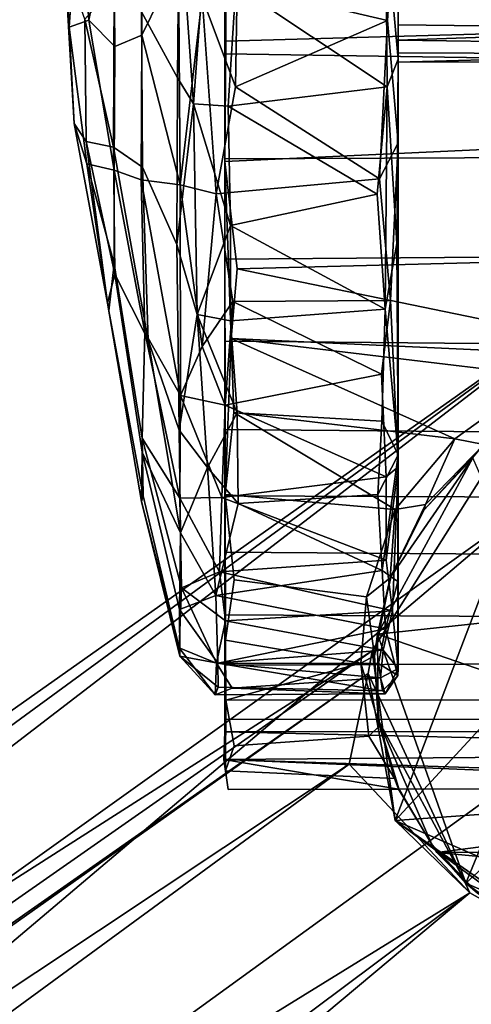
# Model space of a CAD drawing. Header units: millimetres. Extents: x -367 to 317, y -615 to 392.
# Tile 187 of 191: x 247 to 266, y 185 to 228. Entities that reach past the tile are written whole.
import ezdxf

# ---------------------------------------------------------------- set-up
doc = ezdxf.new("R2010")
doc.units = ezdxf.units.MM
doc.layers.add('Fbx_Root', color=7, linetype='Continuous', true_color=0x000000)
doc.styles.add('Default', font='arial.ttf')
doc.dimstyles.new('Default', dxfattribs={"dimscale": 10, "dimtxt": 2.5, "dimasz": 3, "dimexe": 1, "dimexo": 0.5, "dimgap": 0.8, "dimtad": 1, "dimtoh": 1, "dimzin": 1, "dimdsep": 46, "dimtxsty": 'Default', "dimcen": 2.5, "dimadec": 1, "dimazin": 1, "dimtfac": 1, "dimtdec": 4, "dimtix": 1, "dimtofl": 0, "dimtmove": 1, "dimatfit": 3, "dimfxl": 1, "dimtolj": 1, "dimtzin": 1, "dimarcsym": 0})

# ---------------------------------------------------------------- blocks, each defined once
blk = doc.blocks.new('*D1')
at = {"layer": 'Defpoints', "color": 0}
for p in [(-317.816, 295.28), (317.184, 295.28), (-317.816, -604.775)]:
    blk.add_point(p, dxfattribs=at)
at = {"layer": 'Fbx_Root', "color": 0, "lineweight": -2}
for p, q in [((-317.816, 290.28), (-317.816, -614.775)), ((317.184, 290.28), (317.184, -614.775)), ((287.184, -604.775), (-287.816, -604.775))]:
    blk.add_line(p, q, dxfattribs=at)
at = {"layer": 'Fbx_Root', "color": 0}
for points in [[(-287.816, -599.775), (-287.816, -609.775), (-317.816, -604.775)], [(287.184, -609.775), (287.184, -599.775), (317.184, -604.775)]]:
    blk.add_solid(points, dxfattribs=at)
at = {"layer": 'Fbx_Root', "color": 0, "insert": (-0.316, -584.012), "char_height": 25, "attachment_point": 5, "style": 'Default'}
blk.add_mtext('\\A1;635.00', dxfattribs=at)

msp = doc.modelspace()

# ---------------------------------------------------------------- linework, layer by layer
at = {"layer": 'Fbx_Root'}
for points in [[(263.182, 235.383, 0.911), (263.173, 248.308, 5.355), (263.171, 222.592, 1.771)], [(263.173, 248.308, 5.355), (263.173, 231.345, 27.982), (263.174, 208.348, 10.067), (263.171, 222.592, 1.771)], [(263.173, 238.247, 64.79), (262.634, 232.278, 66.121), (263.174, 226.278, 65.036)], [(263.173, 238.247, 64.79), (263.174, 226.278, 65.036), (263.173, 208.882, 56.769), (263.173, 232.485, 38.088)], [(250.674, 233.343, 15.8), (251.873, 235.988, 9.069), (251.911, 227.337, 8.948), (250.722, 226.829, 16.123)], [(251.911, 227.337, 8.948), (251.873, 235.988, 9.069), (253.52, 230.632, 1.819)], [(262.707, 227.973, 0.216), (262.665, 232.406, 0.096), (263.182, 235.383, 0.911)], [(262.707, 227.973, 0.216), (263.182, 235.383, 0.911), (263.171, 222.592, 1.771)], [(248.376, 233.194, 32.73), (249.131, 233.761, 23.947), (248.73, 227.687, 28.881)], [(249.131, 233.761, 23.947), (249.58, 227.99, 21.169), (248.73, 227.687, 28.881)], [(249.131, 233.761, 23.947), (250.674, 233.343, 15.8), (249.58, 227.99, 21.169)], [(248.376, 233.194, 32.73), (248.73, 227.687, 28.881), (248.944, 223.442, 33.494), (248.528, 230.496, 36.561)], [(250.722, 226.829, 16.123), (249.58, 227.99, 21.169), (250.674, 233.343, 15.8)], [(253.482, 225.453, 63.559), (253.557, 233.343, 64.44), (251.9, 228.36, 57.369)], [(253.557, 233.343, 64.44), (253.482, 225.453, 63.559), (254.192, 224.32, 64.631)], [(253.557, 233.343, 64.44), (254.192, 224.32, 64.631), (254.786, 232.456, 65.806)], [(254.786, 232.456, 65.806), (254.192, 224.32, 64.631), (255.708, 224.212, 65.351), (256.047, 229.5, 66.039)], [(255.607, 232.419, 70.162), (255.558, 231.177, 67.626), (255.558, 226.51, 67.274), (255.61, 227.067, 69.903)], [(255.607, 232.419, 70.162), (255.61, 227.067, 69.903), (293.747, 228.137, 70.013)], [(262.691, 225.056, 65.518), (262.634, 232.278, 66.121), (256.047, 229.5, 66.039)], [(262.665, 232.406, 0.096), (262.707, 227.973, 0.216), (256.096, 229.532, 0.079)], [(262.691, 225.056, 65.518), (263.174, 226.278, 65.036), (262.634, 232.278, 66.121)], [(263.173, 232.485, 38.088), (263.173, 208.882, 56.769), (263.173, 229.625, 37.918)], [(263.173, 228.996, 28.466), (263.174, 208.348, 10.067), (263.173, 231.345, 27.982)], [(294.139, 230.409, 67.62), (294.14, 225.92, 67.181), (255.558, 226.51, 67.274), (255.558, 231.177, 67.626)], [(248.528, 230.496, 36.561), (248.944, 223.442, 33.494), (249.473, 222.66, 40.782), (249.418, 228.036, 43.942)], [(253.52, 230.632, 1.819), (253.599, 220.753, 3.279), (251.911, 227.337, 8.948)], [(253.599, 220.753, 3.279), (253.52, 230.632, 1.819), (254.56, 228.99, 0.494)], [(286.525, 230.133, 28.053), (286.525, 227.914, 29.239), (263.173, 228.996, 28.466)], [(250.696, 229.499, 50.356), (249.418, 228.036, 43.942), (250.667, 222.413, 48.045)], [(250.667, 222.413, 48.045), (251.939, 221.534, 55.702), (251.9, 228.36, 57.369), (250.696, 229.499, 50.356)], [(254.56, 228.99, 0.494), (256.096, 229.532, 0.079), (256.036, 225.055, 0.652)], [(256.047, 229.5, 66.039), (255.708, 224.212, 65.351), (262.691, 225.056, 65.518)], [(256.036, 225.055, 0.652), (256.096, 229.532, 0.079), (262.707, 227.973, 0.216)], [(263.173, 229.625, 37.918), (263.173, 208.882, 56.769), (263.173, 227.789, 36.792)], [(263.173, 227.789, 36.792), (286.525, 227.506, 36.499), (286.525, 229.199, 37.747), (263.173, 229.625, 37.918)], [(253.599, 220.753, 3.279), (254.56, 228.99, 0.494), (255.186, 220.359, 1.95)], [(255.186, 220.359, 1.95), (254.56, 228.99, 0.494), (256.036, 225.055, 0.652)], [(263.173, 227.109, 30.142), (263.174, 208.348, 10.067), (263.173, 228.996, 28.466)], [(263.173, 227.109, 30.142), (263.173, 228.996, 28.466), (286.525, 227.914, 29.239)], [(253.482, 225.453, 63.559), (251.9, 228.36, 57.369), (251.939, 221.534, 55.702), (253.451, 218.134, 61.245)], [(249.58, 227.99, 21.169), (250.705, 221.396, 18.691), (249.501, 221.676, 26.164), (248.73, 227.687, 28.881)], [(249.473, 222.66, 40.782), (250.667, 222.413, 48.045), (249.418, 228.036, 43.942)], [(250.705, 221.396, 18.691), (249.58, 227.99, 21.169), (250.722, 226.829, 16.123)], [(255.61, 227.067, 69.903), (255.567, 221.772, 68.922), (294.102, 223.571, 69.348), (293.747, 228.137, 70.013)], [(262.707, 227.973, 0.216), (262.362, 221.014, 1.62), (256.036, 225.055, 0.652)], [(262.362, 221.014, 1.62), (262.707, 227.973, 0.216), (263.171, 222.592, 1.771)], [(286.525, 227.914, 29.239), (286.525, 226.794, 30.679), (263.173, 227.109, 30.142)], [(263.173, 227.789, 36.792), (263.173, 208.882, 56.769), (263.173, 226.55, 35.02)], [(263.173, 226.55, 35.02), (286.525, 226.45, 34.728), (286.525, 227.506, 36.499), (263.173, 227.789, 36.792)], [(248.73, 227.687, 28.881), (249.501, 221.676, 26.164), (248.944, 223.442, 33.494)], [(250.722, 226.829, 16.123), (251.911, 227.337, 8.948), (251.891, 220.97, 10.938), (250.705, 221.396, 18.691)], [(251.891, 220.97, 10.938), (251.911, 227.337, 8.948), (253.599, 220.753, 3.279)], [(255.61, 227.067, 69.903), (255.558, 226.51, 67.274), (255.557, 221.893, 66.341), (255.567, 221.772, 68.922)], [(263.173, 226.149, 32.481), (263.174, 208.348, 10.067), (263.173, 227.109, 30.142)], [(263.173, 226.149, 32.481), (263.173, 227.109, 30.142), (286.525, 226.794, 30.679)], [(294.14, 225.92, 67.181), (294.141, 222.054, 66.353), (255.557, 221.893, 66.341), (255.558, 226.51, 67.274)], [(286.525, 226.794, 30.679), (286.525, 226.2, 32.584), (263.173, 226.149, 32.481)], [(263.173, 226.55, 35.02), (263.173, 208.882, 56.769), (263.173, 226.149, 32.481)], [(263.173, 226.149, 32.481), (286.525, 226.2, 32.584), (286.525, 226.45, 34.728), (263.173, 226.55, 35.02)], [(262.691, 225.056, 65.518), (263.111, 218.175, 62.738), (263.174, 226.278, 65.036)], [(263.111, 218.175, 62.738), (263.173, 208.882, 56.769), (263.174, 226.278, 65.036)], [(263.173, 208.882, 56.769), (263.172, 199.48, 26.685), (263.174, 208.348, 10.067), (263.173, 226.149, 32.481)], [(253.482, 225.453, 63.559), (253.451, 218.134, 61.245), (254.192, 224.32, 64.631)], [(255.186, 220.359, 1.95), (256.036, 225.055, 0.652), (262.362, 221.014, 1.62)], [(262.251, 220.34, 64.213), (262.691, 225.056, 65.518), (255.708, 224.212, 65.351)], [(262.251, 220.34, 64.213), (262.608, 215.281, 62.01), (262.691, 225.056, 65.518)], [(262.691, 225.056, 65.518), (262.608, 215.281, 62.01), (263.111, 218.175, 62.738)], [(253.451, 218.134, 61.245), (254.347, 215.052, 61.239), (254.192, 224.32, 64.631)], [(254.192, 224.32, 64.631), (254.347, 215.052, 61.239), (255.811, 218.958, 63.689)], [(254.192, 224.32, 64.631), (255.811, 218.958, 63.689), (255.708, 224.212, 65.351)], [(255.708, 224.212, 65.351), (255.811, 218.958, 63.689), (262.251, 220.34, 64.213)], [(248.944, 223.442, 33.494), (250.41, 215.543, 36.686), (249.473, 222.66, 40.782)], [(248.944, 223.442, 33.494), (249.501, 221.676, 26.164), (250.463, 215.205, 29.821), (250.41, 215.543, 36.686)], [(255.567, 221.772, 68.922), (256.108, 217.059, 67.296), (294.128, 218.038, 67.728), (294.102, 223.571, 69.348)], [(250.41, 215.543, 36.686), (250.723, 216.829, 43.158), (249.473, 222.66, 40.782)], [(250.667, 222.413, 48.045), (249.473, 222.66, 40.782), (250.723, 216.829, 43.158)], [(262.845, 215.669, 4.041), (262.362, 221.014, 1.62), (263.171, 222.592, 1.771)], [(263.171, 222.592, 1.771), (263.174, 208.348, 10.067), (262.845, 215.669, 4.041)], [(251.939, 221.534, 55.702), (250.667, 222.413, 48.045), (252.186, 213.925, 52.172)], [(252.186, 213.925, 52.172), (250.667, 222.413, 48.045), (250.723, 216.829, 43.158)], [(255.557, 221.893, 66.341), (294.141, 222.054, 66.353), (294.14, 217.773, 64.863), (255.558, 217.475, 64.712)], [(255.557, 221.893, 66.341), (255.558, 217.475, 64.712), (255.567, 221.772, 68.922)], [(255.558, 217.475, 64.712), (255.559, 213.876, 62.92), (255.567, 221.772, 68.922)], [(255.583, 207.135, 61.195), (255.567, 221.772, 68.922), (255.559, 213.876, 62.92)], [(255.567, 221.772, 68.922), (255.583, 207.135, 61.195), (255.837, 213.992, 65.859)], [(255.567, 221.772, 68.922), (255.837, 213.992, 65.859), (256.108, 217.059, 67.296)], [(250.463, 215.205, 29.821), (249.501, 221.676, 26.164), (250.702, 217.276, 22.624)], [(250.702, 217.276, 22.624), (249.501, 221.676, 26.164), (250.705, 221.396, 18.691)], [(250.702, 217.276, 22.624), (250.705, 221.396, 18.691), (252.051, 214.274, 14.568), (251.934, 209.61, 21.36)], [(251.891, 220.97, 10.938), (252.051, 214.274, 14.568), (250.705, 221.396, 18.691)], [(253.451, 218.134, 61.245), (251.939, 221.534, 55.702), (252.186, 213.925, 52.172), (253.552, 209.959, 56.076)], [(251.891, 220.97, 10.938), (253.599, 220.753, 3.279), (253.617, 211.488, 8.355)], [(252.051, 214.274, 14.568), (251.891, 220.97, 10.938), (253.617, 211.488, 8.355)], [(262.362, 221.014, 1.62), (262.845, 215.669, 4.041), (255.907, 215.614, 3.973), (255.186, 220.359, 1.95)], [(253.599, 220.753, 3.279), (255.186, 220.359, 1.95), (254.559, 213.648, 5.8)], [(253.617, 211.488, 8.355), (253.599, 220.753, 3.279), (254.559, 213.648, 5.8)], [(254.559, 213.648, 5.8), (255.186, 220.359, 1.95), (255.907, 215.614, 3.973)], [(262.608, 215.281, 62.01), (262.251, 220.34, 64.213), (255.811, 218.958, 63.689)], [(254.347, 215.052, 61.239), (255.806, 214.776, 61.659), (255.811, 218.958, 63.689)], [(255.811, 218.958, 63.689), (255.806, 214.776, 61.659), (262.608, 215.281, 62.01)], [(253.451, 218.134, 61.245), (253.552, 209.959, 56.076), (254.347, 215.052, 61.239)], [(275.282, 213.097, 65.388), (294.128, 218.038, 67.728), (256.108, 217.059, 67.296)], [(262.608, 215.281, 62.01), (263.173, 208.882, 56.769), (263.111, 218.175, 62.738)], [(294.14, 217.773, 64.863), (294.14, 213.522, 62.703), (255.559, 213.876, 62.92), (255.558, 217.475, 64.712)], [(251.934, 209.61, 21.36), (251.974, 207.068, 28.303), (250.463, 215.205, 29.821), (250.702, 217.276, 22.624)], [(256.108, 217.059, 67.296), (255.837, 213.992, 65.859), (275.282, 213.097, 65.388)], [(250.41, 215.543, 36.686), (251.902, 206.822, 34.484), (251.935, 208.993, 43.803), (250.723, 216.829, 43.158)], [(251.935, 208.993, 43.803), (253.615, 205.442, 51.165), (252.186, 213.925, 52.172), (250.723, 216.829, 43.158)], [(86.489, 79.972, 138.504), (140.524, 114.812, 138.448), (271.773, 215.724, 73.588)], [(135.149, 119.095, 100.274), (86.489, 79.972, 138.504), (271.773, 215.724, 73.588)], [(271.773, 215.724, 73.588), (262.031, 200.251, 77.066), (135.149, 119.095, 100.274)], [(271.773, 215.724, 73.588), (140.524, 114.812, 138.448), (268.511, 206.322, 100.621)], [(262.845, 215.669, 4.041), (262.439, 212.42, 5.973), (255.907, 215.614, 3.973)], [(262.031, 200.251, 77.066), (271.773, 215.724, 73.588), (263.051, 192.8, 71.417)], [(262.643, 207.905, 9.713), (262.439, 212.42, 5.973), (262.845, 215.669, 4.041), (263.174, 208.348, 10.067)], [(271.773, 215.724, 73.588), (269.249, 199.524, 71.765), (263.051, 192.8, 71.417)], [(250.463, 215.205, 29.821), (251.974, 207.068, 28.303), (251.902, 206.822, 34.484), (250.41, 215.543, 36.686)], [(254.559, 213.648, 5.8), (255.907, 215.614, 3.973), (255.581, 211.067, 6.987)], [(255.581, 211.067, 6.987), (255.907, 215.614, 3.973), (262.439, 212.42, 5.973)], [(262.608, 215.281, 62.01), (255.806, 214.776, 61.659), (256.096, 210.717, 58.906), (262.454, 210.354, 58.604)], [(262.608, 215.281, 62.01), (262.454, 210.354, 58.604), (263.173, 208.882, 56.769)], [(254.347, 215.052, 61.239), (253.552, 209.959, 56.076), (254.806, 208.323, 56.323)], [(254.347, 215.052, 61.239), (254.806, 208.323, 56.323), (256.096, 210.717, 58.906)], [(254.347, 215.052, 61.239), (256.096, 210.717, 58.906), (255.806, 214.776, 61.659)], [(251.934, 209.61, 21.36), (252.051, 214.274, 14.568), (253.59, 206.968, 13.102)], [(253.617, 211.488, 8.355), (253.59, 206.968, 13.102), (252.051, 214.274, 14.568)], [(253.615, 205.442, 51.165), (253.552, 209.959, 56.076), (252.186, 213.925, 52.172)], [(255.837, 213.992, 65.859), (255.583, 207.135, 61.195), (255.956, 210.733, 63.921)], [(265.666, 209.579, 63.127), (269.523, 212.354, 64.952), (255.837, 213.992, 65.859)], [(269.523, 212.354, 64.952), (275.282, 213.097, 65.388), (255.837, 213.992, 65.859)], [(255.837, 213.992, 65.859), (255.956, 210.733, 63.921), (265.666, 209.579, 63.127)], [(253.617, 211.488, 8.355), (254.559, 213.648, 5.8), (255.581, 211.067, 6.987)], [(255.559, 213.876, 62.92), (255.559, 209.992, 60.27), (255.583, 207.135, 61.195)], [(294.14, 213.522, 62.703), (294.14, 209.649, 59.989), (255.559, 209.992, 60.27), (255.559, 213.876, 62.92)], [(262.439, 212.42, 5.973), (262.643, 207.905, 9.713), (255.581, 211.067, 6.987)], [(269.523, 212.354, 64.952), (265.666, 209.579, 63.127), (266.938, 209.327, 64.076)], [(253.59, 206.968, 13.102), (253.617, 211.488, 8.355), (255.436, 207.003, 10.694)], [(253.617, 211.488, 8.355), (255.581, 211.067, 6.987), (255.436, 207.003, 10.694)], [(255.436, 207.003, 10.694), (255.581, 211.067, 6.987), (262.643, 207.905, 9.713)], [(254.806, 208.323, 56.323), (256.152, 206.741, 55.22), (256.096, 210.717, 58.906)], [(255.956, 210.733, 63.921), (255.583, 207.135, 61.195), (263.04, 206.467, 60.66)], [(263.04, 206.467, 60.66), (265.666, 209.579, 63.127), (255.956, 210.733, 63.921)], [(262.454, 210.354, 58.604), (256.096, 210.717, 58.906), (256.152, 206.741, 55.22), (262.289, 207.131, 55.584)], [(262.454, 210.354, 58.604), (262.289, 207.131, 55.584), (263.173, 208.882, 56.769)], [(251.934, 209.61, 21.36), (253.664, 203.026, 18.709), (253.559, 200.392, 26.775), (251.974, 207.068, 28.303)], [(253.59, 206.968, 13.102), (253.664, 203.026, 18.709), (251.934, 209.61, 21.36)], [(253.552, 209.959, 56.076), (253.615, 205.442, 51.165), (254.806, 208.323, 56.323)], [(255.559, 209.992, 60.27), (255.559, 207.067, 57.673), (255.583, 207.135, 61.195)], [(294.14, 209.649, 59.989), (294.14, 206.916, 57.519), (255.559, 207.067, 57.673), (255.559, 209.992, 60.27)], [(263.04, 206.467, 60.66), (264.379, 206.698, 61.945), (265.666, 209.579, 63.127)], [(265.666, 209.579, 63.127), (264.379, 206.698, 61.945), (266.938, 209.327, 64.076)], [(264.299, 206.439, 70.908), (266.451, 208.745, 71.627), (266.938, 209.327, 64.076)], [(266.938, 209.327, 64.076), (264.379, 206.698, 61.945), (264.299, 206.439, 70.908)], [(251.935, 208.993, 43.803), (251.902, 206.822, 34.484), (253.585, 200.026, 37.021), (253.575, 202.08, 44.687)], [(251.935, 208.993, 43.803), (253.575, 202.08, 44.687), (253.615, 205.442, 51.165)], [(266.451, 208.745, 71.627), (262.269, 200.985, 71.591), (269.495, 201.772, 71.656)], [(262.269, 200.985, 71.591), (266.451, 208.745, 71.627), (262.873, 203.543, 71.196)], [(262.289, 207.131, 55.584), (262.468, 203.786, 51.372), (263.173, 208.882, 56.769)], [(262.468, 203.786, 51.372), (263.161, 203.309, 49.446), (263.173, 208.882, 56.769)], [(262.873, 203.543, 71.196), (266.451, 208.745, 71.627), (264.299, 206.439, 70.908)], [(263.162, 199.176, 38.81), (263.173, 208.882, 56.769), (263.161, 203.309, 49.446)], [(263.172, 199.48, 26.685), (263.173, 208.882, 56.769), (263.162, 199.176, 38.81)], [(253.615, 205.442, 51.165), (255.165, 202.686, 49.581), (254.806, 208.323, 56.323)], [(254.806, 208.323, 56.323), (255.165, 202.686, 49.581), (256.152, 206.741, 55.22)], [(262.651, 204.239, 14.149), (262.643, 207.905, 9.713), (263.174, 208.348, 10.067)], [(262.651, 204.239, 14.149), (263.174, 208.348, 10.067), (262.925, 202.022, 17.903)], [(262.925, 202.022, 17.903), (263.174, 208.348, 10.067), (263.172, 199.48, 26.685)], [(262.643, 207.905, 9.713), (262.651, 204.239, 14.149), (255.436, 207.003, 10.694)], [(251.902, 206.822, 34.484), (251.974, 207.068, 28.303), (253.559, 200.392, 26.775)], [(253.59, 206.968, 13.102), (255.436, 207.003, 10.694), (255.329, 203.728, 14.933)], [(255.329, 203.728, 14.933), (255.436, 207.003, 10.694), (262.651, 204.239, 14.149)], [(255.559, 207.067, 57.673), (255.558, 204.599, 54.99), (255.594, 200.733, 54.027)], [(294.14, 206.916, 57.519), (294.139, 204.324, 54.661), (255.558, 204.599, 54.99), (255.559, 207.067, 57.673)], [(255.594, 200.733, 54.027), (255.583, 207.135, 61.195), (255.559, 207.067, 57.673)], [(255.583, 207.135, 61.195), (255.973, 203.375, 57.479), (261.791, 202.639, 56.677), (263.04, 206.467, 60.66)], [(255.583, 207.135, 61.195), (255.594, 200.733, 54.027), (255.973, 203.375, 57.479)], [(262.468, 203.786, 51.372), (262.289, 207.131, 55.584), (256.152, 206.741, 55.22)], [(253.559, 200.392, 26.775), (253.585, 200.026, 37.021), (251.902, 206.822, 34.484)], [(253.664, 203.026, 18.709), (253.59, 206.968, 13.102), (255.329, 203.728, 14.933)], [(256.152, 206.741, 55.22), (255.165, 202.686, 49.581), (262.468, 203.786, 51.372)], [(264.379, 206.698, 61.945), (262.822, 203.473, 58.756), (262.873, 203.543, 71.196)], [(263.04, 206.467, 60.66), (262.822, 203.473, 58.756), (264.379, 206.698, 61.945)], [(262.873, 203.543, 71.196), (264.299, 206.439, 70.908), (264.379, 206.698, 61.945)], [(140.524, 114.812, 138.448), (173.286, 125.662, 132.913), (268.511, 206.322, 100.621)], [(280.961, 203.806, 99.437), (268.511, 206.322, 100.621), (173.286, 125.662, 132.913)], [(263.04, 206.467, 60.66), (261.791, 202.639, 56.677), (262.822, 203.473, 58.756)], [(253.615, 205.442, 51.165), (253.575, 202.08, 44.687), (255.165, 202.686, 49.581)], [(255.558, 204.599, 54.99), (255.558, 201.846, 51.146), (255.594, 200.733, 54.027)], [(294.139, 204.324, 54.661), (294.139, 201.625, 50.793), (255.558, 201.846, 51.146), (255.558, 204.599, 54.99)], [(262.651, 204.239, 14.149), (262.925, 202.022, 17.903), (255.329, 203.728, 14.933)], [(280.961, 203.806, 99.437), (173.286, 125.662, 132.913), (172.593, 112.085, 133.258), (280.378, 191.525, 100.014)], [(253.664, 203.026, 18.709), (255.329, 203.728, 14.933), (255.592, 201.573, 18.753)], [(262.613, 201.221, 46.719), (262.468, 203.786, 51.372), (255.165, 202.686, 49.581)], [(255.592, 201.573, 18.753), (255.329, 203.728, 14.933), (262.925, 202.022, 17.903)], [(262.269, 200.985, 71.591), (262.873, 203.543, 71.196), (262.822, 203.473, 58.756)], [(262.468, 203.786, 51.372), (262.613, 201.221, 46.719), (263.161, 203.309, 49.446)], [(255.973, 203.375, 57.479), (255.594, 200.733, 54.027), (261.539, 199.719, 52.568), (261.791, 202.639, 56.677)], [(262.822, 203.473, 58.756), (261.791, 202.639, 56.677), (262.129, 200.045, 54.544)], [(262.822, 203.473, 58.756), (262.129, 200.045, 54.544), (262.269, 200.985, 71.591)], [(263.161, 203.309, 49.446), (262.613, 201.221, 46.719), (263.162, 199.176, 38.81)], [(253.559, 200.392, 26.775), (253.664, 203.026, 18.709), (255.196, 199.717, 23.55)], [(253.575, 202.08, 44.687), (255.255, 199.715, 42.726), (255.165, 202.686, 49.581)], [(255.196, 199.717, 23.55), (253.664, 203.026, 18.709), (255.592, 201.573, 18.753)], [(255.165, 202.686, 49.581), (255.255, 199.715, 42.726), (262.613, 201.221, 46.719)], [(261.791, 202.639, 56.677), (261.539, 199.719, 52.568), (262.129, 200.045, 54.544)], [(253.575, 202.08, 44.687), (253.585, 200.026, 37.021), (255.255, 199.715, 42.726)], [(255.604, 198.087, 49.55), (255.594, 200.733, 54.027), (255.558, 201.846, 51.146)], [(255.558, 201.846, 51.146), (255.561, 199.631, 46.89), (255.604, 198.087, 49.55)], [(294.139, 201.625, 50.793), (294.14, 199.787, 47.191), (255.561, 199.631, 46.89), (255.558, 201.846, 51.146)], [(262.925, 202.022, 17.903), (262.518, 200.291, 21.669), (255.592, 201.573, 18.753)], [(263.172, 199.48, 26.685), (262.518, 200.291, 21.669), (262.925, 202.022, 17.903)], [(255.196, 199.717, 23.55), (255.592, 201.573, 18.753), (262.518, 200.291, 21.669)], [(269.615, 198.457, 71.703), (269.495, 201.772, 71.656), (262.269, 200.985, 71.591)], [(262.311, 199.695, 42.631), (262.613, 201.221, 46.719), (255.255, 199.715, 42.726)], [(262.304, 197.223, 71.277), (262.269, 200.985, 71.591), (262.129, 200.045, 54.544)], [(262.269, 200.985, 71.591), (266.152, 190.036, 71.633), (269.615, 198.457, 71.703)], [(266.152, 190.036, 71.633), (262.269, 200.985, 71.591), (262.304, 197.223, 71.277)], [(262.311, 199.695, 42.631), (263.162, 199.176, 38.81), (262.613, 201.221, 46.719)], [(255.594, 200.733, 54.027), (255.604, 198.087, 49.55), (261.539, 199.719, 52.568)], [(262.031, 200.251, 77.066), (261.864, 199.266, 96.889), (20.397, 29.818, 150.584), (134.105, 110.737, 100.651)], [(134.105, 110.737, 100.651), (135.149, 119.095, 100.274), (262.031, 200.251, 77.066)], [(255.143, 198.327, 33.07), (253.559, 200.392, 26.775), (255.196, 199.717, 23.55)], [(253.559, 200.392, 26.775), (255.143, 198.327, 33.07), (253.585, 200.026, 37.021)], [(262.518, 200.291, 21.669), (262.397, 199.069, 25.927), (255.196, 199.717, 23.55)], [(261.864, 199.266, 96.889), (262.031, 200.251, 77.066), (263.051, 192.8, 71.417)], [(262.397, 199.069, 25.927), (262.518, 200.291, 21.669), (263.172, 199.48, 26.685)], [(255.275, 198.655, 37.643), (253.585, 200.026, 37.021), (255.143, 198.327, 33.07)], [(253.585, 200.026, 37.021), (255.275, 198.655, 37.643), (255.255, 199.715, 42.726)], [(255.143, 198.327, 33.07), (255.196, 199.717, 23.55), (255.887, 198.619, 28.206)], [(255.887, 198.619, 28.206), (255.196, 199.717, 23.55), (262.397, 199.069, 25.927)], [(262.482, 198.501, 37.34), (262.311, 199.695, 42.631), (255.255, 199.715, 42.726)], [(255.255, 199.715, 42.726), (255.275, 198.655, 37.643), (262.482, 198.501, 37.34)], [(255.561, 199.631, 46.89), (294.14, 199.787, 47.191), (294.14, 198.114, 42.783), (255.558, 198.089, 42.581)], [(255.561, 199.631, 46.89), (255.558, 198.089, 42.581), (255.597, 194.983, 40.554)], [(255.597, 194.983, 40.554), (255.604, 198.087, 49.55), (255.561, 199.631, 46.89)], [(255.604, 198.087, 49.55), (255.974, 196.078, 44.678), (261.891, 196.502, 46.072), (261.539, 199.719, 52.568)], [(261.539, 199.719, 52.568), (262.353, 196.954, 48.758), (262.129, 200.045, 54.544)], [(261.539, 199.719, 52.568), (261.891, 196.502, 46.072), (262.353, 196.954, 48.758)], [(262.129, 200.045, 54.544), (262.353, 196.954, 48.758), (262.304, 197.223, 71.277)], [(262.311, 199.695, 42.631), (262.482, 198.501, 37.34), (263.162, 199.176, 38.81)], [(261.864, 199.266, 96.889), (181.087, 142.075, 120.829), (20.397, 29.818, 150.584)], [(261.016, 195.278, 101.333), (181.087, 142.075, 120.829), (261.864, 199.266, 96.889)], [(261.016, 195.278, 101.333), (261.864, 199.266, 96.889), (266.324, 189.608, 101.87)], [(266.324, 189.608, 101.87), (261.864, 199.266, 96.889), (263.051, 192.8, 71.417)], [(262.598, 198.371, 30.498), (262.397, 199.069, 25.927), (263.172, 199.48, 26.685)], [(262.598, 198.371, 30.498), (263.172, 199.48, 26.685), (263.162, 199.176, 38.81)], [(274.291, 193.601, 71.553), (263.051, 192.8, 71.417), (269.249, 199.524, 71.765)], [(262.397, 199.069, 25.927), (262.598, 198.371, 30.498), (255.887, 198.619, 28.206)], [(263.162, 199.176, 38.81), (262.482, 198.501, 37.34), (262.598, 198.371, 30.498)], [(262.482, 198.501, 37.34), (255.275, 198.655, 37.643), (255.143, 198.327, 33.07), (262.598, 198.371, 30.498)], [(255.143, 198.327, 33.07), (255.887, 198.619, 28.206), (262.598, 198.371, 30.498)], [(271.118, 194.597, 71.658), (269.615, 198.457, 71.703), (266.152, 190.036, 71.633)], [(294.14, 198.114, 42.783), (294.14, 197.234, 38.666), (255.558, 197.249, 38.794), (255.558, 198.089, 42.581)], [(255.558, 198.089, 42.581), (255.558, 197.249, 38.794), (255.597, 194.983, 40.554)], [(255.604, 198.087, 49.55), (255.597, 194.983, 40.554), (255.974, 196.078, 44.678)], [(255.558, 197.249, 38.794), (255.562, 196.691, 34.156), (255.597, 194.983, 40.554)], [(255.558, 197.249, 38.794), (294.14, 197.234, 38.666), (294.135, 196.733, 34.32), (255.562, 196.691, 34.156)], [(264.648, 191.742, 71.099), (262.304, 197.223, 71.277), (263.206, 194.187, 70.77)], [(266.152, 190.036, 71.633), (262.304, 197.223, 71.277), (264.648, 191.742, 71.099)], [(263.206, 194.187, 70.77), (262.304, 197.223, 71.277), (262.353, 196.954, 48.758)], [(255.516, 195.484, 33.159), (255.597, 194.983, 40.554), (255.562, 196.691, 34.156)], [(255.516, 195.484, 33.159), (255.562, 196.691, 34.156), (294.152, 195.788, 33.287)], [(294.135, 196.733, 34.32), (294.152, 195.788, 33.287), (255.562, 196.691, 34.156)], [(261.891, 196.502, 46.072), (263.011, 194.647, 39.081), (262.353, 196.954, 48.758)], [(262.353, 196.954, 48.758), (263.011, 194.647, 39.081), (263.206, 194.187, 70.77)], [(255.597, 194.983, 40.554), (263.011, 194.647, 39.081), (261.891, 196.502, 46.072), (255.974, 196.078, 44.678)], [(294.07, 194.223, 33.054), (255.516, 195.484, 33.159), (294.152, 195.788, 33.287)], [(255.597, 194.983, 40.554), (255.516, 195.484, 33.159), (255.704, 194.165, 33.133)], [(263.189, 194.173, 33.094), (255.704, 194.165, 33.133), (255.516, 195.484, 33.159)], [(255.516, 195.484, 33.159), (294.07, 194.223, 33.054), (286.592, 194.188, 33.06)], [(286.592, 194.188, 33.06), (263.189, 194.173, 33.094), (255.516, 195.484, 33.159)], [(183.921, 138.747, 125.672), (181.087, 142.075, 120.829), (261.016, 195.278, 101.333)], [(261.016, 195.278, 101.333), (266.324, 189.608, 101.87), (183.921, 138.747, 125.672)], [(263.011, 194.647, 39.081), (255.597, 194.983, 40.554), (255.704, 194.165, 33.133), (263.189, 194.173, 33.094)], [(263.011, 194.647, 39.081), (263.189, 194.173, 33.094), (263.206, 194.187, 70.77)], [(275.788, 193.417, 71.653), (271.118, 194.597, 71.658), (266.152, 190.036, 71.633), (273.846, 186.666, 71.577)], [(264.877, 191.396, 35.162), (263.189, 194.173, 33.094), (286.592, 194.188, 33.06)], [(263.189, 194.173, 33.094), (264.877, 191.396, 35.162), (264.648, 191.742, 71.099), (263.206, 194.187, 70.77)], [(264.877, 191.396, 35.162), (286.592, 194.188, 33.06), (284.857, 191.447, 35.135)], [(263.051, 192.8, 71.417), (274.291, 193.601, 71.553), (276.873, 186.805, 71.624)], [(270.825, 187.091, 97.943), (266.324, 189.608, 101.87), (263.051, 192.8, 71.417)], [(263.051, 192.8, 71.417), (276.873, 186.805, 71.624), (271.713, 186.764, 77.463)], [(270.825, 187.091, 97.943), (263.051, 192.8, 71.417), (271.713, 186.764, 77.463)], [(287.189, 189.615, 74.337), (280.378, 191.525, 100.014), (172.593, 112.085, 133.258)], [(266.152, 190.036, 71.633), (264.648, 191.742, 71.099), (266.642, 189.61, 36.887)], [(264.877, 191.396, 35.162), (266.642, 189.61, 36.887), (264.648, 191.742, 71.099)], [(264.877, 191.396, 35.162), (284.857, 191.447, 35.135), (283.121, 189.673, 36.802)], [(266.642, 189.61, 36.887), (264.877, 191.396, 35.162), (283.121, 189.673, 36.802)], [(266.152, 190.036, 71.633), (268.758, 188.131, 71.07), (273.846, 186.666, 71.577)], [(268.758, 188.131, 71.07), (266.152, 190.036, 71.633), (268.84, 188.061, 38.653)], [(266.642, 189.61, 36.887), (268.84, 188.061, 38.653), (266.152, 190.036, 71.633)], [(208.854, 131.177, 90.294), (287.189, 189.615, 74.337), (34.467, 4.457, 147.586)], [(287.189, 189.615, 74.337), (172.593, 112.085, 133.258), (34.467, 4.457, 147.586)], [(137.662, 93.362, 140.126), (183.921, 138.747, 125.672), (266.324, 189.608, 101.87)], [(137.662, 93.362, 140.126), (266.324, 189.608, 101.87), (198.942, 133.183, 118.951)], [(198.942, 133.183, 118.951), (266.324, 189.608, 101.87), (270.825, 187.091, 97.943)], [(208.854, 131.177, 90.294), (271.713, 186.764, 77.463), (287.189, 189.615, 74.337)], [(198.942, 133.183, 118.951), (270.825, 187.091, 97.943), (271.713, 186.764, 77.463)], [(271.713, 186.764, 77.463), (117.029, 70.125, 105.222), (198.942, 133.183, 118.951)], [(271.713, 186.764, 77.463), (208.854, 131.177, 90.294), (117.029, 70.125, 105.222)]]:
    msp.add_3dface(points, dxfattribs=at)

# ---------------------------------------------------------------- dimensions: what is measured, and where the dimension line sits
dim = msp.add_linear_dim(base=(-317.816, -604.775), p1=(317.184, 295.28), p2=(-317.816, 295.28), angle=180, dimstyle='Default', override={"dimscale": 10, "dimtxt": 2.5, "dimasz": 3, "dimexe": 1, "dimexo": 0.5, "dimgap": 0.8, "dimtad": 1, "dimtih": 0, "dimtoh": 0, "dimdec": 2, "dimlfac": 1, "dimzin": 1, "dimtxsty": 'Default', "dimsah": 0, "dimcen": 2.5, "dimadec": 1, "dimazin": 1, "dimtix": 0, "dimtmove": 0, "dimtzin": 1}, dxfattribs=at)
dim.commit()
dim.dimension.update_dxf_attribs({"geometry": '*D1', "text_midpoint": (-0.316, -584.012)})

doc.saveas('drawing.dxf')
